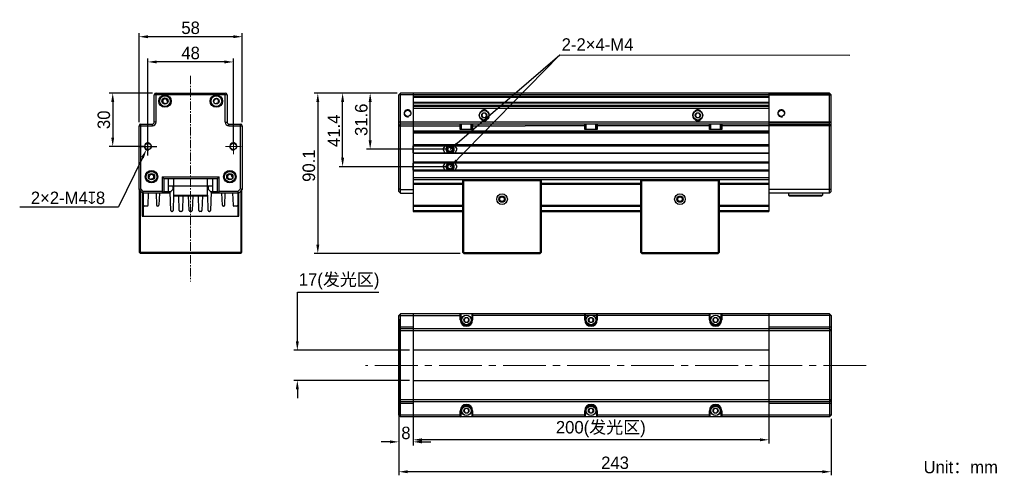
# Model space of a CAD drawing. Header units: millimetres. Extents: x 32 to 309, y 51 to 179.
import ezdxf

# ---------------------------------------------------------------- set-up
doc = ezdxf.new("R2010")
doc.units = ezdxf.units.MM
doc.header["$PDSIZE"] = -5
doc.linetypes.add('点画线', pattern=[18, 12, -2, 2, -2])
for name, color, linetype, lineweight in [('中心线层', 1, '点画线', 18), ('标注', 3, 'Continuous', 25), ('粗实线', 7, 'Continuous', 30), ('细实线', 7, 'Continuous', 15)]:
    doc.layers.add(name, color=color, linetype=linetype, lineweight=lineweight)
doc.dimstyles.new('CST Standard', dxfattribs={"dimtxt": 3.5, "dimasz": 2.5, "dimexe": 1, "dimexo": 1, "dimgap": 0.6, "dimtad": 1, "dimtoh": 1, "dimdsep": 46, "dimtxsty": 'Standard', "dimcen": -2.5, "dimdle": 5, "dimadec": 1, "dimazin": 2, "dimtfac": 1, "dimtofl": 0, "dimtmove": 0, "dimatfit": 0, "dimfxl": 1, "dimtolj": 1, "dimarcsym": 0})

# ---------------------------------------------------------------- blocks, each defined once
blk = doc.blocks.new('*X1')
at = {"layer": 'Defpoints', "color": 0}
for p in [(110.23, 86.29), (142.74, 86.29), (142.74, 77.79)]:
    blk.add_point(p, dxfattribs=at)
at = {"layer": '标注', "color": 9, "linetype": 'Continuous', "lineweight": -2, "ltscale": 3}
for p, q in [((110.23, 88.79), (110.23, 102.64)), ((110.23, 102.64), (133.1, 102.64)), ((110.23, 75.29), (110.23, 72.79))]:
    blk.add_line(p, q, dxfattribs=at)
at = {"layer": '标注', "color": 0, "linetype": 'Continuous', "lineweight": -2, "ltscale": 3}
for p, q in [((141.74, 86.29), (109.23, 86.29)), ((141.74, 77.79), (109.23, 77.79))]:
    blk.add_line(p, q, dxfattribs=at)
at = {"layer": '标注', "color": 9}
for points in [[(109.81, 88.79), (110.65, 88.79), (110.23, 86.29)], [(110.65, 75.29), (109.81, 75.29), (110.23, 77.79)]]:
    blk.add_solid(points, dxfattribs=at)
at = {"layer": '标注', "color": 7, "insert": (121.96, 105.65), "char_height": 3.5, "attachment_point": 5}
blk.add_mtext('\\A1;{\\fFZLanTingHei-R-GBK|b0|i0|c134|p2;17(发光区)}', dxfattribs=at)
blk = doc.blocks.new('*X2')
at = {"layer": 'Defpoints', "color": 0}
for p in [(142.74, 86.29), (242.74, 86.29), (142.74, 61.12)]:
    blk.add_point(p, dxfattribs=at)
at = {"layer": '标注', "color": 0, "linetype": 'Continuous', "lineweight": -2, "ltscale": 3}
for p, q in [((142.74, 85.29), (142.74, 60.12)), ((242.74, 85.29), (242.74, 60.12))]:
    blk.add_line(p, q, dxfattribs=at)
at = {"layer": '标注', "color": 9, "linetype": 'Continuous', "lineweight": -2, "ltscale": 3}
blk.add_line((240.24, 61.12), (145.24, 61.12), dxfattribs=at)
at = {"layer": '标注', "color": 9}
for points in [[(145.24, 61.53), (145.24, 60.7), (142.74, 61.12)], [(240.24, 60.7), (240.24, 61.53), (242.74, 61.12)]]:
    blk.add_solid(points, dxfattribs=at)
at = {"layer": '标注', "color": 7, "insert": (195.49, 64.13), "char_height": 3.5, "attachment_point": 5}
blk.add_mtext('\\A1;{\\fFZLanTingHei-R-GBK|b0|i0|c134|p2;200(发光区)}', dxfattribs=at)
blk = doc.blocks.new('*X3')
at = {"layer": 'Defpoints', "color": 0}
for p in [(122.95, 158.55), (139.24, 158.55), (153.16, 137.87)]:
    blk.add_point(p, dxfattribs=at)
at = {"layer": '标注', "color": 0, "linetype": 'Continuous', "lineweight": -2, "ltscale": 3}
for p, q in [((138.24, 158.55), (121.95, 158.55)), ((152.16, 137.87), (121.95, 137.87))]:
    blk.add_line(p, q, dxfattribs=at)
at = {"layer": '标注', "color": 9, "linetype": 'Continuous', "lineweight": -2, "ltscale": 3}
blk.add_line((122.95, 140.37), (122.95, 156.05), dxfattribs=at)
at = {"layer": '标注', "color": 9}
for points in [[(123.37, 156.05), (122.53, 156.05), (122.95, 158.55)], [(122.53, 140.37), (123.37, 140.37), (122.95, 137.87)]]:
    blk.add_solid(points, dxfattribs=at)
at = {"layer": '标注', "color": 7, "insert": (120.49, 147.95), "char_height": 3.5, "attachment_point": 5, "rotation": 90}
blk.add_mtext('\\A1;\\A1;{\\fFZLanTingHei-R-GBK|b0|i0|c134|p2;41.4}', dxfattribs=at)
blk = doc.blocks.new('*X4')
at = {"layer": 'Defpoints', "color": 0}
for p in [(139.24, 158.55), (115.98, 113.5), (156.99, 113.5)]:
    blk.add_point(p, dxfattribs=at)
at = {"layer": '标注', "color": 0, "linetype": 'Continuous', "lineweight": -2, "ltscale": 3}
for p, q in [((138.24, 158.55), (114.98, 158.55)), ((155.99, 113.5), (114.98, 113.5))]:
    blk.add_line(p, q, dxfattribs=at)
at = {"layer": '标注', "color": 9, "linetype": 'Continuous', "lineweight": -2, "ltscale": 3}
blk.add_line((115.98, 156.05), (115.98, 116), dxfattribs=at)
at = {"layer": '标注', "color": 9}
for points in [[(116.4, 156.05), (115.56, 156.05), (115.98, 158.55)], [(115.56, 116), (116.4, 116), (115.98, 113.5)]]:
    blk.add_solid(points, dxfattribs=at)
at = {"layer": '标注', "color": 7, "insert": (113.48, 138.16), "char_height": 3.5, "attachment_point": 5, "rotation": 90}
blk.add_mtext('\\A1;\\A1;{\\fFZLanTingHei-R-GBK|b0|i0|c134|p2;90.1}', dxfattribs=at)
blk = doc.blocks.new('*X5')
at = {"layer": 'Defpoints', "color": 0}
for p in [(130.69, 158.55), (139.24, 158.55), (153.16, 142.77)]:
    blk.add_point(p, dxfattribs=at)
at = {"layer": '标注', "color": 0, "linetype": 'Continuous', "lineweight": -2, "ltscale": 3}
for p, q in [((138.24, 158.55), (129.69, 158.55)), ((152.16, 142.77), (129.69, 142.77))]:
    blk.add_line(p, q, dxfattribs=at)
at = {"layer": '标注', "color": 9, "linetype": 'Continuous', "lineweight": -2, "ltscale": 3}
blk.add_line((130.69, 145.27), (130.69, 156.05), dxfattribs=at)
at = {"layer": '标注', "color": 9}
for points in [[(131.11, 156.05), (130.27, 156.05), (130.69, 158.55)], [(130.27, 145.27), (131.11, 145.27), (130.69, 142.77)]]:
    blk.add_solid(points, dxfattribs=at)
at = {"layer": '标注', "color": 7, "insert": (128.2, 151.05), "char_height": 3.5, "attachment_point": 5, "rotation": 90}
blk.add_mtext('\\A1;\\A1;{\\fFZLanTingHei-R-GBK|b0|i0|c134|p2;31.6}', dxfattribs=at)
blk = doc.blocks.new('*X6')
at = {"layer": '标注', "linetype": 'Continuous', "ltscale": 3}
blk.add_hatch(color=9, dxfattribs=at).paths.add_polyline_path([(153.16, 137.87), (154.68, 139.88), (155.13, 139.44)], flags=0)
at = {"layer": '标注', "color": 9, "linetype": 'Continuous', "ltscale": 3}
for p, q in [((153.16, 137.87), (183.99, 169.31)), ((183.99, 169.31), (265.44, 169.24))]:
    blk.add_line(p, q, dxfattribs=at)
at = {"layer": '标注', "color": 7, "ltscale": 3}
blk.add_line((265.44, 169.24), (265.44, 169.24), dxfattribs=at)
blk = doc.blocks.new('*X7')
at = {"layer": '标注', "linetype": 'Continuous', "ltscale": 3}
blk.add_hatch(color=9, dxfattribs=at).paths.add_polyline_path([(153.16, 142.77), (154.85, 144.64), (155.25, 144.17)], flags=0)
at = {"layer": '标注', "color": 9, "linetype": 'Continuous', "ltscale": 3}
for p, q in [((153.16, 142.77), (183.99, 169.31)), ((183.99, 169.31), (265.44, 169.24))]:
    blk.add_line(p, q, dxfattribs=at)
at = {"layer": '标注', "color": 7, "ltscale": 3}
blk.add_line((265.44, 169.24), (265.44, 169.24), dxfattribs=at)
blk = doc.blocks.new('*X8')
at = {"layer": 'Defpoints', "color": 0}
for p in [(138.74, 96.04), (260.24, 68.04), (138.74, 52.14)]:
    blk.add_point(p, dxfattribs=at)
at = {"layer": '标注', "color": 0, "linetype": 'Continuous', "lineweight": -2, "ltscale": 3}
for p, q in [((138.74, 95.04), (138.74, 51.14)), ((260.24, 67.04), (260.24, 51.14))]:
    blk.add_line(p, q, dxfattribs=at)
at = {"layer": '标注', "color": 9, "linetype": 'Continuous', "lineweight": -2, "ltscale": 3}
blk.add_line((257.74, 52.14), (141.24, 52.14), dxfattribs=at)
at = {"layer": '标注', "color": 9}
for points in [[(141.24, 52.56), (141.24, 51.72), (138.74, 52.14)], [(257.74, 51.72), (257.74, 52.56), (260.24, 52.14)]]:
    blk.add_solid(points, dxfattribs=at)
at = {"layer": '标注', "color": 7, "insert": (199.49, 54.64), "char_height": 3.5, "attachment_point": 5}
blk.add_mtext('\\A1;\\A1;{\\fFZLanTingHei-R-GBK|b0|i0|c134|p2;243}', dxfattribs=at)
blk = doc.blocks.new('*X9')
at = {"layer": 'Defpoints', "color": 0}
for p in [(65.75, 174.39), (65.75, 149.35), (94.75, 149.35)]:
    blk.add_point(p, dxfattribs=at)
at = {"layer": '标注', "color": 0, "linetype": 'Continuous', "lineweight": -2, "ltscale": 3}
for p, q in [((65.75, 150.35), (65.75, 175.39)), ((94.75, 150.35), (94.75, 175.39))]:
    blk.add_line(p, q, dxfattribs=at)
at = {"layer": '标注', "color": 9, "linetype": 'Continuous', "lineweight": -2, "ltscale": 3}
blk.add_line((92.25, 174.39), (68.25, 174.39), dxfattribs=at)
at = {"layer": '标注', "color": 9}
for points in [[(68.25, 174.81), (68.25, 173.98), (65.75, 174.39)], [(92.25, 173.98), (92.25, 174.81), (94.75, 174.39)]]:
    blk.add_solid(points, dxfattribs=at)
at = {"layer": '标注', "color": 7, "insert": (80.25, 176.88), "char_height": 3.5, "attachment_point": 5}
blk.add_mtext('\\A1;\\A1;{\\fFZLanTingHei-R-GBK|b0|i0|c134|p2;58}', dxfattribs=at)
blk = doc.blocks.new('*X10')
at = {"layer": 'Defpoints', "color": 0}
for p in [(70.53, 158.55), (58.36, 143.55), (68.25, 143.55)]:
    blk.add_point(p, dxfattribs=at)
at = {"layer": '标注', "color": 0, "linetype": 'Continuous', "lineweight": -2, "ltscale": 3}
for p, q in [((69.53, 158.55), (57.36, 158.55)), ((67.25, 143.55), (57.36, 143.55))]:
    blk.add_line(p, q, dxfattribs=at)
at = {"layer": '标注', "color": 9, "linetype": 'Continuous', "lineweight": -2, "ltscale": 3}
blk.add_line((58.36, 156.05), (58.36, 146.05), dxfattribs=at)
at = {"layer": '标注', "color": 9}
for points in [[(58.78, 156.05), (57.95, 156.05), (58.36, 158.55)], [(57.95, 146.05), (58.78, 146.05), (58.36, 143.55)]]:
    blk.add_solid(points, dxfattribs=at)
at = {"layer": '标注', "color": 7, "insert": (55.88, 151.05), "char_height": 3.5, "attachment_point": 5, "rotation": 90}
blk.add_mtext('\\A1;\\A1;{\\fFZLanTingHei-R-GBK|b0|i0|c134|p2;30}', dxfattribs=at)
blk = doc.blocks.new('*X11')
at = {"layer": 'Defpoints', "color": 0}
for p in [(68.25, 167.31), (68.25, 143.55), (92.25, 143.55)]:
    blk.add_point(p, dxfattribs=at)
at = {"layer": '标注', "color": 0, "linetype": 'Continuous', "lineweight": -2, "ltscale": 3}
for p, q in [((68.25, 144.55), (68.25, 168.31)), ((92.25, 144.55), (92.25, 168.31))]:
    blk.add_line(p, q, dxfattribs=at)
at = {"layer": '标注', "color": 9, "linetype": 'Continuous', "lineweight": -2, "ltscale": 3}
blk.add_line((89.75, 167.31), (70.75, 167.31), dxfattribs=at)
at = {"layer": '标注', "color": 9}
for points in [[(70.75, 167.72), (70.75, 166.89), (68.25, 167.31)], [(89.75, 166.89), (89.75, 167.72), (92.25, 167.31)]]:
    blk.add_solid(points, dxfattribs=at)
at = {"layer": '标注', "color": 7, "insert": (80.25, 169.8), "char_height": 3.5, "attachment_point": 5}
blk.add_mtext('\\A1;\\A1;{\\fFZLanTingHei-R-GBK|b0|i0|c134|p2;48}', dxfattribs=at)
blk = doc.blocks.new('*X12')
at = {"layer": 'Defpoints', "color": 0}
for p in [(138.74, 68.04), (142.74, 68.04), (138.74, 60.54)]:
    blk.add_point(p, dxfattribs=at)
at = {"layer": '标注', "color": 0, "linetype": 'Continuous', "lineweight": -2, "ltscale": 3}
for p, q in [((138.74, 67.04), (138.74, 59.54)), ((142.74, 67.04), (142.74, 59.54))]:
    blk.add_line(p, q, dxfattribs=at)
at = {"layer": '标注', "color": 9, "linetype": 'Continuous', "lineweight": -2, "ltscale": 3}
for p, q in [((136.24, 60.54), (133.74, 60.54)), ((145.24, 60.54), (147.74, 60.54))]:
    blk.add_line(p, q, dxfattribs=at)
at = {"layer": '标注', "color": 9}
for points in [[(136.24, 60.12), (136.24, 60.96), (138.74, 60.54)], [(145.24, 60.96), (145.24, 60.12), (142.74, 60.54)]]:
    blk.add_solid(points, dxfattribs=at)
at = {"layer": '标注', "color": 7, "insert": (140.74, 63.03), "char_height": 3.5, "attachment_point": 5}
blk.add_mtext('\\A1;\\A1;{\\fFZLanTingHei-R-GBK|b0|i0|c134|p2;8}', dxfattribs=at)
blk = doc.blocks.new('*X13')
at = {"layer": 'Defpoints', "color": 0}
for p in [(68.69, 144.45), (67.82, 142.65)]:
    blk.add_point(p, dxfattribs=at)
at = {"layer": '标注', "color": 0, "linetype": 'Continuous', "ltscale": 3}
for p, q in [((68.25, 141.05), (68.25, 146.05)), ((65.75, 143.55), (70.75, 143.55))]:
    blk.add_line(p, q, dxfattribs=at)
at = {"layer": '标注', "color": 9, "linetype": 'Continuous', "lineweight": -2, "ltscale": 3}
for p in [(66.72, 140.4), (32.23, 126.6)]:
    blk.add_line(p, (59.98, 126.6), dxfattribs=at)
at = {"layer": '标注', "color": 9}
blk.add_solid([(67.09, 140.22), (66.34, 140.59), (67.82, 142.65)], dxfattribs=at)
at = {"layer": '标注', "color": 7, "insert": (45.8, 129.09), "char_height": 3.5, "attachment_point": 5}
blk.add_mtext('\\A1;\\A1;{\\fFZLanTingHei-R-GBK|b0|i0|c134|p2;2×2-M4\\fGDT|b1|i0|c0|p2;x\\fFZLanTingHei-R-GBK|b0|i0|c134|p2;8}', dxfattribs=at)

msp = doc.modelspace()

# ---------------------------------------------------------------- linework, layer by layer
at = {"layer": '中心线层', "color": 0, "ltscale": 0.2}
msp.add_line((80.2546, 163.4307), (80.2546, 105.6175), dxfattribs=at)
at = {"layer": '中心线层', "color": 0}
for p, q in [((68.2546, 145.7144), (68.2546, 141.3838)), ((92.2546, 145.7144), (92.2546, 141.3838)), ((66.0893, 143.5491), (70.4199, 143.5491)), ((94.4199, 143.5491), (90.0893, 143.5491)), ((270.0417, 82.0403), (129.3611, 82.0403))]:
    msp.add_line(p, q, dxfattribs=at)
at = {"layer": '标注', "color": 0, "ltscale": 3}
for p, q in [((142.735, 141.7991), (142.735, 143.7491)), ((142.735, 136.8991), (142.735, 138.8491))]:
    msp.add_line(p, q, dxfattribs=at)
at = {"layer": '粗实线', "color": 0}
for p, q in [((70.0297, 150.3491), (70.0297, 158.0491)), ((90.4795, 158.0491), (70.0297, 158.0491)), ((70.5297, 150.3491), (70.5297, 158.5491)), ((70.5297, 158.5491), (89.9795, 158.5491)), ((89.9795, 150.3491), (89.9795, 158.5491)), ((90.4795, 158.0491), (90.4795, 150.3491)), ((242.735, 158.5491), (259.735, 158.5491)), ((242.735, 158.0491), (260.235, 158.0491)), ((259.735, 130.4228), (259.735, 158.5491)), ((260.235, 158.0491), (259.735, 158.5491)), ((260.235, 130.9228), (260.235, 158.0491)), ((73.3187, 155.4798), (73.2645, 155.5339)), ((73.7949, 156.0642), (73.849, 156.0101)), ((66.2546, 131.6299), (66.2546, 149.8491)), ((66.2546, 149.8491), (69.5297, 149.8491)), ((69.5297, 149.3491), (69.5297, 149.8491)), ((70.5297, 150.3491), (70.0297, 150.3491)), ((89.9795, 150.3491), (90.4795, 150.3491)), ((90.9795, 149.3491), (90.9795, 149.8491)), ((90.9795, 149.8491), (94.2546, 149.8491)), ((94.2546, 131.6299), (94.2546, 149.8491)), ((242.735, 150.3491), (260.235, 150.3491)), ((242.735, 149.8491), (259.735, 149.8491)), ((260.235, 149.3491), (259.735, 149.8491)), ((65.7546, 131.4228), (65.7546, 149.3491)), ((65.7546, 149.3491), (69.5297, 149.3491)), ((90.9795, 149.3491), (94.7546, 149.3491)), ((94.7546, 149.3491), (94.7546, 131.4228)), ((260.235, 149.3491), (242.735, 149.3491)), ((151.6976, 143.7491), (151.1347, 142.7741)), ((151.1347, 142.7741), (151.6976, 141.7991)), ((153.5987, 143.6687), (153.6011, 143.6676)), ((155.1762, 142.7741), (154.6133, 143.7491)), ((154.6133, 141.7991), (155.1762, 142.7741)), ((151.6976, 138.8491), (151.1347, 137.8741)), ((153.5987, 138.7687), (153.6011, 138.7676)), ((155.1762, 137.8741), (154.6133, 138.8491)), ((151.1347, 137.8741), (151.6976, 136.8991)), ((154.6133, 136.8991), (155.1762, 137.8741)), ((68.4353, 134.7601), (68.6359, 134.9607)), ((69.1662, 134.4303), (69.0046, 134.2687)), ((72.2546, 135.0478), (88.2546, 135.0478)), ((72.2546, 135.0478), (72.7546, 134.5478)), ((72.2546, 135.0478), (72.2546, 130.9228)), ((72.7546, 134.5478), (87.7546, 134.5478)), ((72.7546, 134.5478), (72.7546, 130.9228)), ((74.0046, 130.4228), (74.0046, 134.5478)), ((75.5046, 129.8478), (75.5046, 134.5478)), ((85.0046, 129.8478), (85.0046, 134.5478)), ((86.5046, 130.4228), (86.5046, 134.5478)), ((87.7546, 134.5478), (88.2546, 135.0478)), ((87.7546, 130.9228), (87.7546, 134.5478)), ((88.2546, 130.9228), (88.2546, 135.0478)), ((91.5046, 134.2687), (91.343, 134.4303)), ((91.8733, 134.9607), (92.0739, 134.7601)), ((65.7546, 131.4228), (66.2546, 131.6299)), ((66.7546, 130.4228), (65.7546, 131.4228)), ((65.9296, 113.7491), (65.9296, 131.2478)), ((66.1796, 113.7491), (66.1796, 130.9978)), ((66.9617, 130.9228), (66.2546, 131.6299)), ((66.6796, 130.4978), (66.6796, 123.9991)), ((66.7546, 130.4228), (66.9617, 130.9228)), ((74.2546, 130.4228), (66.7546, 130.4228)), ((66.9296, 130.4228), (66.9296, 123.9991)), ((72.2546, 130.9228), (66.9617, 130.9228)), ((67.0046, 127.0491), (67.0046, 130.4228)), ((68.3419, 127.0403), (68.46, 130.4228)), ((70.5492, 130.4228), (70.6673, 127.0403)), ((71.46, 130.4228), (71.3419, 127.0403)), ((72.7546, 130.9228), (72.2546, 130.4228)), ((72.2546, 130.9228), (72.5046, 130.6728)), ((72.7546, 130.9228), (74.7546, 130.9228)), ((74.0046, 132.4478), (86.5046, 132.4478)), ((74.2546, 130.4228), (75.2546, 131.4228)), ((74.6941, 125.5403), (74.5146, 130.6828)), ((75.2546, 132.4478), (75.2546, 131.4228)), ((85.2546, 131.4228), (85.2546, 132.4478)), ((85.2546, 131.4228), (86.2546, 130.4228)), ((85.7546, 130.9228), (87.7546, 130.9228)), ((85.9946, 130.6828), (85.815, 125.5403)), ((93.7546, 130.4228), (86.2546, 130.4228)), ((88.2546, 130.4228), (87.7546, 130.9228)), ((88.0046, 130.6728), (88.2546, 130.9228)), ((93.5475, 130.9228), (88.2546, 130.9228)), ((89.1673, 127.0403), (89.0492, 130.4228)), ((89.8419, 127.0403), (89.96, 130.4228)), ((92.0492, 130.4228), (92.1673, 127.0403)), ((93.5046, 130.4228), (93.5046, 127.0491)), ((94.2546, 131.6299), (93.5475, 130.9228)), ((93.7546, 130.4228), (93.5475, 130.9228)), ((93.5796, 123.9991), (93.5796, 130.4228)), ((94.7546, 131.4228), (93.7546, 130.4228)), ((93.8296, 123.9991), (93.8296, 130.4978)), ((94.7546, 131.4228), (94.2546, 131.6299)), ((94.3296, 130.9978), (94.3296, 113.7491)), ((94.5796, 131.2478), (94.5796, 113.7491)), ((259.735, 131.4228), (242.735, 131.4228)), ((259.735, 130.4228), (242.735, 130.4228)), ((248.235, 130.4228), (248.235, 129.8478)), ((257.735, 130.4228), (257.735, 129.8478)), ((259.735, 131.4228), (260.235, 131.6299)), ((259.735, 130.4228), (260.235, 130.9228)), ((75.4655, 129.8492), (75.315, 125.5403)), ((75.5046, 129.8478), (85.0046, 129.8478)), ((75.6546, 129.6978), (75.5046, 129.8478)), ((75.6546, 129.6978), (84.8546, 129.6978)), ((77.0691, 125.5403), (76.924, 129.6978)), ((78.0856, 129.71), (77.94, 125.5403)), ((79.8191, 125.5403), (79.674, 129.6978)), ((80.8349, 129.6897), (80.69, 125.5403)), ((82.5691, 125.5403), (82.4235, 129.71)), ((83.5852, 129.6978), (83.44, 125.5403)), ((84.8546, 129.6978), (85.0046, 129.8478)), ((85.1941, 125.5403), (85.0437, 129.8492)), ((248.385, 129.6978), (248.235, 129.8478)), ((248.235, 129.8478), (257.735, 129.8478)), ((248.3851, 129.6978), (257.585, 129.6978)), ((257.585, 129.6978), (257.735, 129.8478)), ((68.0921, 126.7991), (67.2546, 126.7991)), ((71.0921, 126.7991), (70.9171, 126.7991)), ((75.0652, 125.2991), (74.944, 125.2991)), ((77.6902, 125.2991), (77.319, 125.2991)), ((80.4402, 125.2991), (80.069, 125.2991)), ((83.1902, 125.2991), (82.819, 125.2991)), ((85.5652, 125.2991), (85.444, 125.2991)), ((89.5921, 126.7991), (89.4171, 126.7991)), ((93.2546, 126.7991), (92.4171, 126.7991)), ((66.1796, 113.4991), (65.9296, 113.7491)), ((66.0546, 113.6241), (66.1796, 113.7491)), ((94.3296, 113.7491), (66.1796, 113.7491)), ((94.3296, 113.4991), (66.1796, 113.4991)), ((94.3296, 113.4991), (94.5796, 113.7491)), ((94.3296, 113.7491), (94.4546, 113.6241))]:
    msp.add_line(p, q, dxfattribs=at)
at = {"layer": '粗实线', "color": 0, "linetype": 'Continuous'}
for p, q in [((138.735, 158.0491), (139.235, 158.5491)), ((138.735, 130.9228), (138.735, 158.0491)), ((260.235, 158.0491), (138.735, 158.0491)), ((139.235, 130.4228), (139.235, 158.5491)), ((259.735, 158.5491), (139.235, 158.5491)), ((142.735, 158.5491), (142.735, 125.2991)), ((242.735, 158.5491), (242.735, 125.2991)), ((142.735, 157.6741), (242.735, 157.6741)), ((142.735, 157.4241), (242.735, 157.4241)), ((242.735, 155.9241), (142.735, 155.9241)), ((242.735, 155.6741), (142.735, 155.6741)), ((242.735, 155.0491), (142.735, 155.0491)), ((242.735, 154.7991), (142.735, 154.7991)), ((142.735, 154.2991), (242.735, 154.2991)), ((162.3763, 152.9242), (162.0175, 152.3028)), ((162.0175, 152.3028), (162.3763, 151.6814)), ((163.0938, 152.9242), (162.3763, 152.9242)), ((163.4525, 152.3028), (163.0938, 152.9242)), ((163.0938, 151.6814), (163.4525, 152.3028)), ((222.3763, 152.9242), (222.0175, 152.3028)), ((222.0175, 152.3028), (222.3763, 151.6814)), ((223.0938, 152.9242), (222.3763, 152.9242)), ((223.4525, 152.3028), (223.0938, 152.9242)), ((223.0938, 151.6814), (223.4525, 152.3028)), ((260.235, 150.3491), (138.735, 150.3491)), ((138.735, 149.3491), (139.235, 149.8491)), ((156.4101, 149.8491), (139.235, 149.8491)), ((155.985, 148.3491), (155.985, 149.8491)), ((156.235, 149.5991), (155.985, 149.8491)), ((156.235, 148.3491), (156.235, 149.5991)), ((156.235, 149.5991), (156.36, 149.5991)), ((156.36, 149.7991), (156.41, 149.8491)), ((156.36, 148.3491), (156.36, 149.7991)), ((159.11, 149.7991), (156.36, 149.7991)), ((159.06, 149.8491), (156.4101, 149.8491)), ((174.06, 149.8491), (159.06, 149.8491)), ((159.11, 149.7991), (159.06, 149.8491)), ((159.11, 148.3491), (159.11, 149.7991)), ((159.11, 149.5991), (159.235, 149.5991)), ((159.235, 149.5991), (159.485, 149.8491)), ((159.235, 149.5991), (159.235, 148.3491)), ((159.485, 149.8491), (159.485, 148.3491)), ((162.3763, 151.6814), (163.0938, 151.6814)), ((211.4101, 149.8491), (174.06, 149.8491)), ((191.235, 149.5991), (190.985, 149.8491)), ((190.985, 148.3491), (190.985, 149.8491)), ((191.235, 149.5991), (191.36, 149.5991)), ((191.235, 148.3491), (191.235, 149.5991)), ((191.36, 149.7991), (191.41, 149.8491)), ((194.11, 149.7991), (191.36, 149.7991)), ((191.36, 148.3491), (191.36, 149.7991)), ((194.06, 149.8491), (191.4101, 149.8491)), ((194.11, 149.7991), (194.06, 149.8491)), ((194.11, 148.3491), (194.11, 149.7991)), ((194.11, 149.5991), (194.235, 149.5991)), ((194.235, 149.5991), (194.485, 149.8491)), ((194.235, 149.5991), (194.235, 148.3491)), ((194.485, 149.8491), (194.485, 148.3491)), ((226.4101, 149.8491), (211.4101, 149.8491)), ((222.3763, 151.6814), (223.0938, 151.6814)), ((226.235, 149.5991), (225.985, 149.8491)), ((225.985, 148.3491), (225.985, 149.8491)), ((226.235, 149.5991), (226.36, 149.5991)), ((226.235, 148.3491), (226.235, 149.5991)), ((226.36, 149.7991), (226.41, 149.8491)), ((229.11, 149.7991), (226.36, 149.7991)), ((226.36, 148.3491), (226.36, 149.7991)), ((229.06, 149.8491), (226.4101, 149.8491)), ((229.11, 149.7991), (229.06, 149.8491)), ((259.735, 149.8491), (229.06, 149.8491)), ((229.11, 148.3491), (229.11, 149.7991)), ((229.11, 149.5991), (229.235, 149.5991)), ((229.235, 149.5991), (229.485, 149.8491)), ((229.235, 149.5991), (229.235, 148.3491)), ((229.485, 149.8491), (229.485, 148.3491)), ((138.735, 149.3491), (156.235, 149.3491)), ((242.735, 147.8491), (142.735, 147.8491)), ((142.735, 147.5991), (242.735, 147.5991)), ((142.735, 147.3491), (242.735, 147.3491)), ((159.485, 148.3491), (155.985, 148.3491)), ((159.235, 149.3491), (174.235, 149.3491)), ((191.235, 149.3491), (174.235, 149.3491)), ((194.485, 148.3491), (190.985, 148.3491)), ((211.235, 149.3491), (194.235, 149.3491)), ((226.235, 149.3491), (211.235, 149.3491)), ((229.485, 148.3491), (225.985, 148.3491)), ((260.235, 149.3491), (229.235, 149.3491)), ((242.735, 143.9991), (142.735, 143.9991)), ((142.735, 143.7491), (242.735, 143.7491)), ((142.735, 141.7991), (242.735, 141.7991)), ((242.735, 141.5491), (142.735, 141.5491)), ((242.735, 139.0991), (142.735, 139.0991)), ((242.735, 138.8491), (142.735, 138.8491)), ((242.735, 136.8991), (142.735, 136.8991)), ((242.735, 136.6491), (142.735, 136.6491)), ((142.735, 134.7991), (242.735, 134.7991)), ((142.735, 134.2991), (242.735, 134.2991)), ((156.9011, 134.1652), (142.735, 134.1652)), ((142.735, 133.1991), (156.735, 133.1991)), ((142.735, 132.9491), (156.735, 132.9491)), ((156.985, 134.2491), (156.735, 133.9991)), ((156.735, 113.7491), (156.735, 133.9991)), ((156.985, 133.9991), (156.86, 134.1241)), ((156.985, 134.2491), (178.485, 134.2491)), ((156.985, 113.7491), (156.985, 133.9991)), ((156.985, 133.9991), (178.485, 133.9991)), ((178.485, 134.2491), (178.735, 133.9991)), ((178.61, 134.1241), (178.485, 133.9991)), ((178.485, 133.9991), (178.485, 113.7491)), ((206.9011, 134.1652), (178.5689, 134.1652)), ((178.735, 133.9991), (178.735, 113.7491)), ((178.735, 133.1991), (206.735, 133.1991)), ((178.735, 132.9491), (206.735, 132.9491)), ((206.985, 134.2491), (206.735, 133.9991)), ((206.735, 113.7491), (206.735, 133.9991)), ((206.985, 133.9991), (206.86, 134.1241)), ((206.985, 134.2491), (228.485, 134.2491)), ((206.985, 133.9991), (228.485, 133.9991)), ((206.985, 113.7491), (206.985, 133.9991)), ((228.485, 134.2491), (228.735, 133.9991)), ((228.61, 134.1241), (228.485, 133.9991)), ((228.485, 133.9991), (228.485, 113.7491)), ((242.735, 134.1652), (228.5689, 134.1652)), ((228.735, 133.9991), (228.735, 113.7491)), ((228.735, 133.1991), (242.735, 133.1991)), ((228.735, 132.9491), (242.735, 132.9491)), ((139.235, 131.4228), (138.735, 131.6299)), ((139.235, 130.4228), (138.735, 130.9228)), ((139.235, 131.4228), (142.735, 131.4228)), ((139.235, 130.4228), (142.735, 130.4228)), ((142.735, 127.0491), (156.735, 127.0491)), ((142.735, 126.7991), (156.735, 126.7991)), ((142.735, 125.5403), (156.735, 125.5403)), ((142.735, 125.2991), (156.735, 125.2991)), ((178.735, 127.0491), (206.735, 127.0491)), ((178.735, 126.7991), (206.735, 126.7991)), ((178.735, 125.5403), (206.735, 125.5403)), ((178.735, 125.2991), (206.735, 125.2991)), ((228.735, 127.0491), (242.735, 127.0491)), ((228.735, 126.7991), (242.735, 126.7991)), ((228.735, 125.5403), (242.735, 125.5403)), ((228.735, 125.2991), (242.735, 125.2991)), ((156.735, 113.7491), (156.985, 113.4991)), ((156.985, 113.7491), (156.86, 113.6241)), ((156.985, 113.7491), (178.485, 113.7491)), ((156.985, 113.4991), (178.485, 113.4991)), ((178.735, 113.7491), (178.485, 113.4991)), ((178.61, 113.6241), (178.485, 113.7491)), ((206.735, 113.7491), (206.985, 113.4991)), ((206.985, 113.7491), (206.86, 113.6241)), ((206.985, 113.7491), (228.485, 113.7491)), ((206.985, 113.4991), (228.485, 113.4991)), ((228.61, 113.6241), (228.485, 113.7491)), ((228.735, 113.7491), (228.485, 113.4991)), ((138.735, 96.0403), (139.235, 96.5403)), ((138.735, 68.0403), (138.735, 96.0403)), ((138.735, 96.0403), (156.235, 96.0403)), ((139.235, 67.5403), (139.235, 96.5403)), ((259.735, 96.5403), (139.235, 96.5403)), ((142.735, 96.5403), (142.735, 67.5403)), ((155.985, 94.7903), (155.985, 96.5403)), ((156.235, 96.2903), (155.985, 96.5403)), ((155.985, 94.7903), (156.235, 94.7903)), ((156.235, 94.7903), (156.235, 96.2903)), ((157.3763, 95.4117), (157.0175, 94.7903)), ((157.0175, 94.7903), (157.3763, 94.1689)), ((158.0938, 95.4117), (157.3763, 95.4117)), ((157.3763, 94.1689), (158.0938, 94.1689)), ((158.4525, 94.7903), (158.0938, 95.4117)), ((158.0938, 94.1689), (158.4525, 94.7903)), ((159.235, 96.2903), (159.485, 96.5403)), ((159.235, 96.2903), (159.235, 94.7903)), ((171.235, 96.0403), (159.235, 96.0403)), ((159.485, 94.7903), (159.235, 94.7903)), ((159.485, 96.5403), (159.485, 94.7903)), ((214.235, 96.0403), (171.235, 96.0403)), ((191.235, 96.2903), (190.985, 96.5403)), ((190.985, 94.7903), (190.985, 96.5403)), ((190.985, 94.7903), (191.235, 94.7903)), ((191.235, 94.7903), (191.235, 96.2903)), ((192.3763, 95.4117), (192.0175, 94.7903)), ((192.0175, 94.7903), (192.3763, 94.1689)), ((193.0938, 95.4117), (192.3763, 95.4117)), ((192.3763, 94.1689), (193.0938, 94.1689)), ((193.4525, 94.7903), (193.0938, 95.4117)), ((193.0938, 94.1689), (193.4525, 94.7903)), ((194.235, 96.2903), (194.485, 96.5403)), ((194.235, 96.2903), (194.235, 94.7903)), ((194.485, 94.7903), (194.235, 94.7903)), ((194.485, 96.5403), (194.485, 94.7903)), ((226.235, 96.0403), (214.235, 96.0403)), ((226.235, 96.2903), (225.985, 96.5403)), ((225.985, 94.7903), (225.985, 96.5403)), ((225.985, 94.7903), (226.235, 94.7903)), ((226.235, 94.7903), (226.235, 96.2903)), ((227.3763, 95.4117), (227.0175, 94.7903)), ((227.0175, 94.7903), (227.3763, 94.1689)), ((228.0938, 95.4117), (227.3763, 95.4117)), ((227.3763, 94.1689), (228.0938, 94.1689)), ((228.4525, 94.7903), (228.0938, 95.4117)), ((228.0938, 94.1689), (228.4525, 94.7903)), ((229.235, 96.2903), (229.485, 96.5403)), ((229.235, 96.2903), (229.235, 94.7903)), ((260.235, 96.0403), (229.235, 96.0403)), ((229.485, 94.7903), (229.235, 94.7903)), ((229.485, 96.5403), (229.485, 94.7903)), ((242.735, 96.5403), (242.735, 67.5403)), ((260.235, 96.0403), (259.735, 96.5403)), ((259.735, 96.5403), (259.735, 67.5403)), ((260.235, 96.0403), (260.235, 68.0403)), ((142.735, 92.7652), (138.735, 92.7652)), ((138.735, 91.7652), (139.235, 92.2652)), ((260.235, 91.7652), (138.735, 91.7652)), ((259.735, 92.2652), (139.235, 92.2652)), ((260.235, 92.7652), (242.735, 92.7652)), ((260.235, 91.7652), (259.735, 92.2652)), ((242.735, 86.2903), (142.735, 86.2903)), ((142.735, 77.7903), (242.735, 77.7903)), ((260.235, 72.3154), (138.735, 72.3154)), ((138.735, 72.3154), (139.235, 71.8154)), ((260.235, 72.3154), (259.735, 71.8154)), ((142.735, 71.3154), (138.735, 71.3154)), ((259.735, 71.8154), (139.235, 71.8154)), ((155.985, 67.5403), (155.985, 69.2903)), ((155.985, 69.2903), (156.235, 69.2903)), ((156.235, 67.7903), (156.235, 69.2903)), ((157.3763, 69.9117), (157.0175, 69.2903)), ((157.0175, 69.2903), (157.3763, 68.6689)), ((158.0938, 69.9117), (157.3763, 69.9117)), ((158.4525, 69.2903), (158.0938, 69.9117)), ((158.0938, 68.6689), (158.4525, 69.2903)), ((159.235, 69.2903), (159.235, 67.7903)), ((159.485, 69.2903), (159.235, 69.2903)), ((159.485, 69.2903), (159.485, 67.5403)), ((190.985, 69.2903), (191.235, 69.2903)), ((190.985, 67.5403), (190.985, 69.2903)), ((191.235, 67.7903), (191.235, 69.2903)), ((192.3763, 69.9117), (192.0175, 69.2903)), ((192.0175, 69.2903), (192.3763, 68.6689)), ((193.0938, 69.9117), (192.3763, 69.9117)), ((193.4525, 69.2903), (193.0938, 69.9117)), ((193.0938, 68.6689), (193.4525, 69.2903)), ((194.485, 69.2903), (194.235, 69.2903)), ((194.235, 69.2903), (194.235, 67.7903)), ((194.485, 69.2903), (194.485, 67.5403)), ((225.985, 69.2903), (226.235, 69.2903)), ((225.985, 67.5403), (225.985, 69.2903)), ((226.235, 67.7903), (226.235, 69.2903)), ((227.3763, 69.9117), (227.0175, 69.2903)), ((227.0175, 69.2903), (227.3763, 68.6689)), ((228.0938, 69.9117), (227.3763, 69.9117)), ((228.4525, 69.2903), (228.0938, 69.9117)), ((228.0938, 68.6689), (228.4525, 69.2903)), ((229.485, 69.2903), (229.235, 69.2903)), ((229.235, 69.2903), (229.235, 67.7903)), ((229.485, 69.2903), (229.485, 67.5403)), ((260.235, 71.3154), (242.735, 71.3154)), ((156.235, 68.0403), (138.735, 68.0403)), ((138.735, 68.0403), (139.235, 67.5403)), ((259.735, 67.5403), (139.235, 67.5403)), ((155.985, 67.5403), (156.235, 67.7903)), ((157.3763, 68.6689), (158.0938, 68.6689)), ((171.235, 68.0403), (159.235, 68.0403)), ((159.485, 67.5403), (159.235, 67.7903)), ((190.985, 68.0403), (171.235, 68.0403)), ((190.985, 67.5403), (191.235, 67.7903)), ((192.3763, 68.6689), (193.0938, 68.6689)), ((194.485, 67.5403), (194.235, 67.7903)), ((211.235, 68.0403), (194.485, 68.0403)), ((226.235, 68.0403), (211.235, 68.0403)), ((225.985, 67.5403), (226.235, 67.7903)), ((227.3763, 68.6689), (228.0938, 68.6689)), ((260.235, 68.0403), (229.235, 68.0403)), ((229.485, 67.5403), (229.235, 67.7903)), ((260.235, 68.0403), (259.735, 67.5403))]:
    msp.add_line(p, q, dxfattribs=at)
at = {"layer": '粗实线', "color": 0, "ltscale": 3}
msp.add_line((66.6796, 123.9991), (93.8296, 123.9991), dxfattribs=at)
at = {"layer": '粗实线', "color": 0}
for centre, radius in [((73.0297, 156.2991), 1.75), ((73.0297, 156.2991), 1.5), ((87.4795, 156.2991), 1.75), ((87.4795, 156.2991), 1.5), ((73.0297, 156.2991), 0.875), ((87.4795, 156.2991), 0.8), ((141.235, 152.8491), 0.875), ((246.235, 152.8491), 0.875), ((68.2546, 143.5491), 0.875), ((92.2546, 143.5491), 0.875), ((153.1555, 142.7741), 0.6), ((153.1555, 137.8741), 0.6), ((69.2546, 135.0491), 1.75), ((69.2546, 135.0491), 1.5), ((69.2546, 135.0491), 0.875), ((91.2546, 135.0491), 1.75), ((91.2546, 135.0491), 1.5), ((91.2546, 135.0491), 0.875)]:
    msp.add_circle(centre, radius, dxfattribs=at)
at = {"layer": '粗实线', "color": 0, "linetype": 'Continuous'}
for centre, radius in [((162.735, 152.3028), 1.375), ((162.735, 152.3028), 1.325), ((162.735, 152.3028), 0.7175), ((222.735, 152.3028), 1.375), ((222.735, 152.3028), 1.325), ((222.735, 152.3028), 0.7175), ((167.735, 128.7491), 1.5), ((217.735, 128.7491), 1.5), ((167.735, 128.7491), 0.875), ((167.735, 128.7491), 0.625), ((217.735, 128.7491), 0.875), ((217.735, 128.7491), 0.625), ((157.735, 94.7903), 1.375), ((157.735, 94.7903), 1.325), ((157.735, 94.7903), 0.7175), ((192.735, 94.7903), 1.375), ((192.735, 94.7903), 1.325), ((192.735, 94.7903), 0.7175), ((227.735, 94.7903), 1.375), ((227.735, 94.7903), 1.325), ((227.735, 94.7903), 0.7175), ((157.735, 69.2903), 1.375), ((157.735, 69.2903), 1.325), ((157.735, 69.2903), 0.7175), ((192.735, 69.2903), 1.375), ((192.735, 69.2903), 1.325), ((192.735, 69.2903), 0.7175), ((227.735, 69.2903), 1.375), ((227.735, 69.2903), 1.325), ((227.735, 69.2903), 0.7175)]:
    msp.add_circle(centre, radius, dxfattribs=at)
at = {"layer": '粗实线', "color": 0}
for centre, radius, start, end in [((70.5297, 158.0491), 0.5, 90, 180), ((89.9795, 158.0491), 0.5, 0, 90), ((73.0297, 156.2991), 0.625, 6.057559, 263.942441), ((72.911, 155.1803), 0.5, 45, 83.942441), ((73.0297, 156.2991), 0.8, 286.637796, 343.01639), ((74.1484, 156.4178), 0.5, 186.057559, 225), ((86.3607, 156.4178), 0.5, 315, 353.942441), ((87.4795, 156.2991), 0.625, 276.057559, 173.942441), ((87.5982, 155.1803), 0.5, 96.057559, 135), ((141.235, 152.8491), 1, 345, 285), ((246.235, 152.8491), 1, 345, 285), ((66.2546, 149.3491), 0.5, 90, 180), ((69.5297, 150.3491), 1, 270, 360), ((69.5297, 150.3491), 0.5, 270, 360), ((90.9795, 150.3491), 1, 180, 270), ((90.9795, 150.3491), 0.5, 180, 270), ((94.2546, 149.3491), 0.5, 0, 90), ((68.2546, 143.5491), 1, 345, 285), ((92.2546, 143.5491), 1, 345, 285), ((153.1555, 142.7741), 1.15, 122.023983, 237.976017), ((153.1555, 142.7741), 1, 102.838567, 257.161433), ((153.1554, 142.774), 0.7873, 49.620725, 108.545457), ((153.1555, 142.7741), 1, 282.838566, 77.161434), ((153.1876, 142.7592), 0.9981, 65.27709, 65.522589), ((153.1882, 142.7606), 0.9966, 63.094722, 65.277616), ((153.1547, 142.7732), 0.7884, 46.190852, 49.615885), ((153.1555, 142.7741), 1.15, 302.023866, 57.976134), ((153.1555, 137.8741), 1.15, 122.023982, 237.976018), ((153.1555, 137.8741), 1, 102.83857, 257.161426), ((153.1554, 137.874), 0.7873, 49.620725, 108.545457), ((153.1555, 137.8741), 1, 282.838569, 77.161433), ((153.1876, 137.8592), 0.9981, 65.27709, 65.522589), ((153.1882, 137.8606), 0.9966, 63.094722, 65.277616), ((153.1547, 137.8732), 0.7884, 46.190852, 49.615885), ((153.1555, 137.8741), 1.15, 302.023866, 57.976134), ((69.2546, 135.0491), 0.625, 261.869898, 188.130102), ((91.2546, 135.0491), 0.625, 351.869898, 278.130102), ((67.2546, 127.0491), 0.25, 180, 270), ((68.0921, 127.0491), 0.25, 270, 358), ((70.9171, 127.0491), 0.25, 182, 270), ((71.0921, 127.0491), 0.25, 270, 358), ((74.944, 125.5491), 0.25, 182, 270), ((75.0652, 125.5491), 0.25, 270, 358), ((77.319, 125.5491), 0.25, 182, 270), ((77.6902, 125.5491), 0.25, 270, 358), ((80.069, 125.5491), 0.25, 182, 270), ((80.4402, 125.5491), 0.25, 270, 358), ((82.819, 125.5491), 0.25, 182, 270), ((83.1902, 125.5491), 0.25, 270, 358), ((85.444, 125.5491), 0.25, 182, 270), ((85.5652, 125.5491), 0.25, 270, 358), ((89.4171, 127.0491), 0.25, 182, 270), ((89.5921, 127.0491), 0.25, 270, 358), ((92.4171, 127.0491), 0.25, 182, 270), ((93.2546, 127.0491), 0.25, 270, 0)]:
    msp.add_arc(centre, radius, start, end, dxfattribs=at)
at = {"layer": '粗实线', "color": 0, "linetype": 'Continuous'}
for centre, radius, start, end in [((162.735, 153.0491), 0.875, 26.571938, 153.428062), ((222.735, 153.0491), 0.875, 26.571938, 153.428062), ((162.735, 151.5491), 0.875, 205.655746, 334.344254), ((222.735, 151.5491), 0.875, 205.655746, 334.344254), ((157.735, 94.7903), 1.75, 180, 0), ((157.735, 94.7903), 1.5, 180, 0), ((192.735, 94.7903), 1.75, 180, 0), ((192.735, 94.7903), 1.5, 180, 0), ((227.735, 94.7903), 1.75, 180, 360), ((227.735, 94.7903), 1.5, 180, 360), ((157.735, 69.2903), 1.75, 0, 180), ((157.735, 69.2903), 1.5, 0, 180), ((192.735, 69.2903), 1.75, 0, 180), ((192.735, 69.2903), 1.5, 0, 180), ((227.735, 69.2903), 1.75, 0, 180), ((227.735, 69.2903), 1.5, 0, 180)]:
    msp.add_arc(centre, radius, start, end, dxfattribs=at)
at = {"layer": '粗实线', "color": 0}
for points, knots in [([(152.2288, 142.7741), (152.2257, 142.8553), (152.2411, 143.0193), (152.3269, 143.2504), (152.469, 143.4519), (152.6575, 143.6107), (152.8631, 143.709), (153.0047, 143.7411), (153.0673, 143.7491)], [0, 0, 0, 0, 407.00477524, 814.01179134, 1221.0398337, 1628.09864997, 2035.1770915, 2350.22689695, 2350.22689695, 2350.22689695, 2350.22689695]), ([(153.9712, 142.7741), (153.9737, 142.7172), (153.9666, 142.6025), (153.9207, 142.4366), (153.8418, 142.2837), (153.7334, 142.1499), (153.6004, 142.0408), (153.4483, 141.9604), (153.2833, 141.9118), (153.1119, 141.8965), (152.9409, 141.915), (152.7767, 141.9662), (152.6253, 142.048), (152.4485, 142.193), (152.2843, 142.4333), (152.2331, 142.6607), (152.2288, 142.7741)], [0, 0, 0, 0, 325.24612591, 650.4995663, 975.78009806, 1301.04793553, 1626.32441854, 1951.61287207, 2276.91337516, 2602.22310924, 2927.54174361, 3252.88421453, 3578.24212085, 3903.59672193, 4551.42768237, 5199.37929856, 5199.37929856, 5199.37929856, 5199.37929856]), ([(152.905, 143.5205), (152.903, 143.5194), (152.8999, 143.5177), (152.8959, 143.5153), (152.8931, 143.5135), (152.8902, 143.5115), (152.8879, 143.5096), (152.8856, 143.5072), (152.8871, 143.5055), (152.8893, 143.5055), (152.8921, 143.5055), (152.8955, 143.506), (152.8989, 143.5066), (152.9035, 143.5075), (152.9093, 143.5087), (152.9185, 143.5108), (152.9299, 143.5135), (152.9483, 143.5179), (152.9713, 143.5231), (152.9992, 143.5287), (153.0271, 143.5335), (153.0552, 143.5375), (153.074, 143.5396), (153.0834, 143.5405)], [0, 0, 0, 0, 240.61438876, 360.38013515, 479.48197181, 597.57800778, 712.55525888, 813.36277207, 856.83523939, 912.9021241, 1028.99606881, 1148.41503146, 1268.85207513, 1389.80044514, 1632.5224378, 1875.83909672, 2363.32595997, 2851.38148875, 3828.22582409, 4805.50394011, 5782.9654108, 6760.50834492, 7738.08310578, 7738.08310578, 7738.08310578, 7738.08310578]), ([(154.1164, 143.0509), (154.0921, 143.1066), (154.033, 143.2138), (153.916, 143.3549), (153.7741, 143.4708), (153.612, 143.5564), (153.436, 143.6073), (153.2533, 143.6202), (153.0723, 143.5934), (152.9584, 143.5489), (152.905, 143.5205)], [0, 0, 0, 0, 385.80324167, 771.40339428, 1156.80630954, 1541.97425857, 1926.88124022, 2311.50359637, 2695.76201225, 3079.68262576, 3079.68262576, 3079.68262576, 3079.68262576]), ([(153.0834, 143.5405), (153.1386, 143.5457), (153.2504, 143.5454), (153.4144, 143.5109), (153.5677, 143.4436), (153.6588, 143.3788), (153.7004, 143.3422)], [0, 0, 0, 0, 411.18681824, 822.26518439, 1233.2774903, 1644.23003569, 1644.23003569, 1644.23003569, 1644.23003569]), ([(153.3145, 143.7491), (153.3317, 143.7469), (153.4294, 143.7319), (153.5247, 143.7022), (153.5987, 143.6687)], [0, 0, 0, 0, 162.69375728, 928.53618263, 928.53618263, 928.53618263, 928.53618263]), ([(153.7004, 143.3422), (153.7809, 143.2716), (153.9142, 143.0954), (153.9666, 142.881), (153.9712, 142.7741)], [0, 0, 0, 0, 463.69703623, 927.51132233, 927.51132233, 927.51132233, 927.51132233]), ([(152.2288, 137.8741), (152.2257, 137.9553), (152.2411, 138.1193), (152.3269, 138.3504), (152.469, 138.5519), (152.6575, 138.7107), (152.8631, 138.809), (153.0047, 138.8411), (153.0673, 138.8491)], [0, 0, 0, 0, 401.0282354, 802.05867876, 1203.10983962, 1604.1913225, 2005.29214247, 2315.71461759, 2315.71461759, 2315.71461759, 2315.71461759]), ([(152.905, 138.6205), (152.903, 138.6194), (152.8999, 138.6177), (152.8959, 138.6153), (152.8931, 138.6135), (152.8902, 138.6115), (152.8879, 138.6096), (152.8856, 138.6072), (152.8871, 138.6055), (152.8893, 138.6055), (152.8921, 138.6055), (152.8955, 138.606), (152.8989, 138.6066), (152.9035, 138.6075), (152.9093, 138.6087), (152.9185, 138.6108), (152.9299, 138.6135), (152.9483, 138.6179), (152.9713, 138.6231), (152.9992, 138.6287), (153.0271, 138.6335), (153.0552, 138.6375), (153.074, 138.6396), (153.0834, 138.6405)], [0, 0, 0, 0, 237.17724126, 355.23214843, 472.63262972, 589.04167808, 702.37649303, 801.74398307, 844.59545144, 899.86142747, 1014.29698419, 1132.01006138, 1250.72667642, 1369.94731357, 1609.20205186, 1849.04296169, 2329.56613395, 2810.64984842, 3773.54008036, 4736.85789648, 5700.35644806, 6663.93529939, 7627.54552281, 7627.54552281, 7627.54552281, 7627.54552281]), ([(154.1164, 138.1509), (154.0921, 138.2066), (154.033, 138.3138), (153.916, 138.4549), (153.7741, 138.5708), (153.612, 138.6564), (153.436, 138.7073), (153.2533, 138.7202), (153.0723, 138.6934), (152.9584, 138.6489), (152.905, 138.6205)], [0, 0, 0, 0, 380.2300896, 760.26002389, 1140.09557003, 1519.69954416, 1899.04632074, 2278.11258341, 2656.82016313, 3035.19482023, 3035.19482023, 3035.19482023, 3035.19482023]), ([(153.0834, 138.6405), (153.1386, 138.6457), (153.2504, 138.6454), (153.4144, 138.6109), (153.5677, 138.5436), (153.6588, 138.4788), (153.7004, 138.4422)], [0, 0, 0, 0, 405.22738416, 810.34788805, 1215.40328913, 1620.39979582, 1620.39979582, 1620.39979582, 1620.39979582]), ([(153.3145, 138.8491), (153.3316, 138.8469), (153.4294, 138.8319), (153.5247, 138.8022), (153.5987, 138.7687)], [0, 0, 0, 0, 160.36085205, 915.08400771, 915.08400771, 915.08400771, 915.08400771]), ([(153.7004, 138.4422), (153.7809, 138.3716), (153.9142, 138.1954), (153.9666, 137.981), (153.9712, 137.8741)], [0, 0, 0, 0, 457.05322005, 914.22201002, 914.22201002, 914.22201002, 914.22201002]), ([(153.9712, 137.8741), (153.9737, 137.8172), (153.9666, 137.7025), (153.9207, 137.5366), (153.8418, 137.3837), (153.7334, 137.2499), (153.6004, 137.1408), (153.4483, 137.0604), (153.2833, 137.0118), (153.1119, 136.9965), (152.9409, 137.015), (152.7767, 137.0662), (152.6253, 137.148), (152.4485, 137.293), (152.2843, 137.5333), (152.2331, 137.7607), (152.2288, 137.8741)], [0, 0, 0, 0, 320.57337254, 641.15395448, 961.76123856, 1282.35601074, 1602.95930424, 1923.57439629, 2244.20136479, 2564.83743165, 2885.48227093, 3206.15060431, 3526.83415134, 3847.5144406, 4486.0381286, 5124.68073892, 5124.68073892, 5124.68073892, 5124.68073892])]:
    msp.add_open_spline(points, degree=3, knots=knots, dxfattribs=at)
at = {"layer": '细实线', "color": 0, "linetype": 'Continuous'}
for centre in [(167.735, 128.7491), (217.735, 128.7491)]:
    msp.add_arc(centre, 0.75, 165, 105, dxfattribs=at)

# ---------------------------------------------------------------- block references
at = {"layer": '标注', "color": 0, "ltscale": 3}
for name in ['*X6', '*X7']:
    msp.add_blockref(name, (0, 0), dxfattribs=at)

# ---------------------------------------------------------------- texts
at = {"layer": '标注', "color": 0, "ltscale": 3, "char_height": 3.5, "attachment_point": 1}
for s, insert, width in [('{\\fFZLanTingHei-R-GBK|b0|i0|c134|p2;\\C7;2-2×4-M4}', (184.489, 173.9572), 115.974084), ('{\\fFZLanTingHei-R-GBK|b0|i0|c134|p2;\\C0;Unit：mm}', (286.1732, 55.2007), 55.615857)]:
    msp.add_mtext(s, dxfattribs=dict(at, insert=insert, width=width))

# ---------------------------------------------------------------- dimensions: what is measured, and where the dimension line sits
at = {"layer": '标注', "color": 0, "ltscale": 3}
for base, p1, p2, picture, middle in [((65.7546, 174.3925), (94.7546, 149.3491), (65.7546, 149.3491), '*X9', (80.2546, 176.8799)), ((68.2546, 167.3077), (92.2546, 143.5491), (68.2546, 143.5491), '*X11', (80.2546, 169.7951)), ((138.735, 52.1396), (260.235, 68.0403), (138.735, 96.0403), '*X8', (199.485, 54.6362))]:
    dim = msp.add_linear_dim(base=base, p1=p1, p2=p2, text='\\A1;{\\fFZLanTingHei-R-GBK|b0|i0|c134|p2;<>}', dimstyle='CST Standard', override={"dimlfac": 2, "dimtxsty": 'Standard', "dimsah": 1, "dimclrd": 9, "dimclrt": 7, "dimtzin": 8}, dxfattribs=at)
    dim.commit()
    dim.dimension.update_dxf_attribs({"geometry": picture, "text_midpoint": middle})
dim = msp.add_linear_dim(base=(58.3632, 143.5491), p1=(70.5297, 158.5491), p2=(68.2546, 143.5491), angle=270, text='\\A1;{\\fFZLanTingHei-R-GBK|b0|i0|c134|p2;<>}', dimstyle='CST Standard', override={"dimlfac": 2, "dimtxsty": 'Standard', "dimsah": 1, "dimclrd": 9, "dimclrt": 7, "dimtzin": 8}, dxfattribs=at)
dim.commit()
dim.dimension.update_dxf_attribs({"geometry": '*X10', "text_midpoint": (55.8758, 151.0491)})
for base, p1, p2, angle, text, override, picture, middle in [((115.9788, 113.4991), (139.235, 158.5491), (156.985, 113.4991), 270, '\\A1;{\\fFZLanTingHei-R-GBK|b0|i0|c134|p2;<>}', {"dimdec": 1, "dimlfac": 2, "dimtxsty": 'Standard', "dimsah": 1, "dimclrd": 9, "dimclrt": 7, "dimtzin": 8}, '*X4', (115.9788, 138.1558)), ((122.95137261, 158.5490623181), (153.1554529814, 137.8740623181), (139.2350287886, 158.5490623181), 90, '\\A1;{\\fFZLanTingHei-R-GBK|b0|i0|c134|p2;<>}', {"dimdec": 1, "dimlfac": 2, "dimtxsty": 'Standard', "dimsah": 1, "dimclrd": 9, "dimclrt": 7, "dimtzin": 8}, '*X3', (122.95137261, 147.9497098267)), ((130.6901866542, 158.5490623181), (153.1554529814, 142.7740623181), (139.2350287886, 158.5490623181), 90, '\\A1;{\\fFZLanTingHei-R-GBK|b0|i0|c134|p2;<>}', {"dimdec": 1, "dimlfac": 2, "dimtxsty": 'Standard', "dimsah": 1, "dimclrd": 9, "dimclrt": 7, "dimtzin": 8}, '*X5', (130.6901866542, 151.0490623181)), ((110.2307, 86.2903), (142.735, 77.7903), (142.735, 86.2903), 90, '{\\fFZLanTingHei-R-GBK|b0|i0|c134|p2;17(发光区)}', {"dimlfac": 2, "dimtxsty": 'Standard', "dimsah": 1, "dimclrd": 9, "dimclrt": 7, "dimtzin": 0}, '*X1', (121.9629, 102.641))]:
    dim = msp.add_linear_dim(base=base, p1=p1, p2=p2, angle=angle, text=text, dimstyle='CST Standard', override=override, dxfattribs=at)
    dim.commit()
    dim.dimension.update_dxf_attribs({"geometry": picture, "text_midpoint": middle, "dimtype": 160})
dim = msp.add_diameter_dim_2p(p1=(68.6934, 144.4476), p2=(67.8157, 142.6505), text='\\A1;{\\fFZLanTingHei-R-GBK|b0|i0|c134|p2;2×2-M4\\fGDT|b1|i0|c0|p2;x\\fFZLanTingHei-R-GBK|b0|i0|c134|p2;8}', dimstyle='CST Standard', override={"dimlfac": 2, "dimpost": '2×2-M<>{\\fcxgdtshp;b}8', "dimtxsty": 'Standard', "dimsah": 1, "dimclrd": 9, "dimclrt": 7, "dimtzin": 8}, dxfattribs=at)
dim.commit()
dim.dimension.update_dxf_attribs({"geometry": '*X13', "text_midpoint": (45.8005, 126.5981), "dimtype": 163})
for base, p1, p2, text, override, picture, middle in [((142.735, 61.1161), (242.735, 86.2903), (142.735, 86.2903), '{\\fFZLanTingHei-R-GBK|b0|i0|c134|p2;200(发光区)}', {"dimlfac": 2, "dimtxsty": 'Standard', "dimsah": 1, "dimclrd": 9, "dimclrt": 7, "dimtzin": 0}, '*X2', (195.494, 61.1161)), ((138.735, 60.5393), (142.735, 68.0403), (138.735, 68.0403), '\\A1;{\\fFZLanTingHei-R-GBK|b0|i0|c134|p2;<>}', {"dimlfac": 2, "dimtxsty": 'Standard', "dimsah": 1, "dimclrd": 9, "dimclrt": 7, "dimtzin": 8}, '*X12', (140.735, 60.5393))]:
    dim = msp.add_linear_dim(base=base, p1=p1, p2=p2, text=text, dimstyle='CST Standard', override=override, dxfattribs=at)
    dim.commit()
    dim.dimension.update_dxf_attribs({"geometry": picture, "text_midpoint": middle, "dimtype": 160})

doc.saveas('drawing.dxf')
